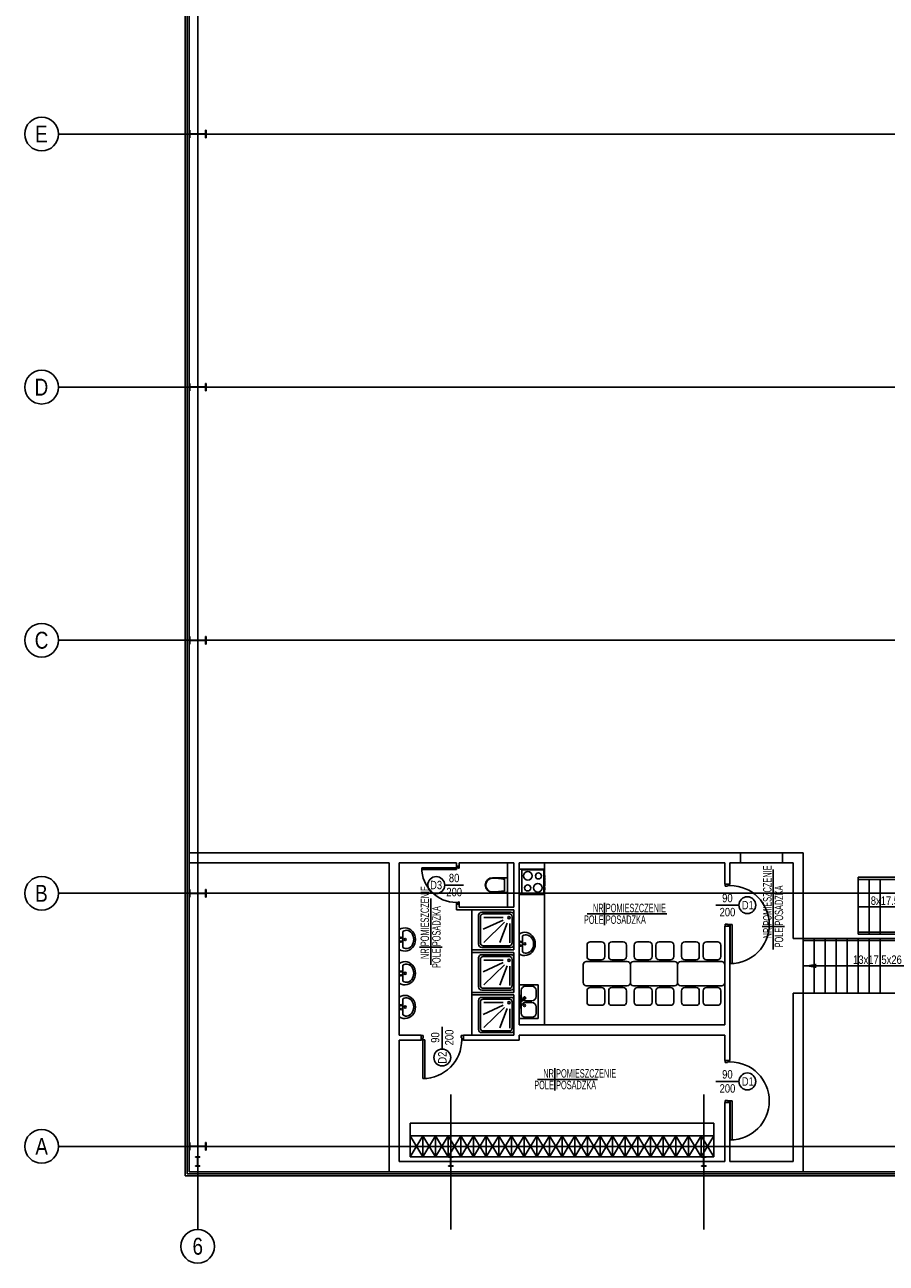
# Model space of a CAD drawing. Header units: millimetres. Extents: x 226749 to 325316, y -44191 to 40236.
# Tile 1 of 164: x 239336 to 259763, y -40990 to -11629. Entities that reach past the tile are written whole.
import ezdxf
from ezdxf.enums import TextEntityAlignment as Align

# ---------------------------------------------------------------- set-up
doc = ezdxf.new("R2010")
doc.units = ezdxf.units.MM
doc.header["$LTSCALE"] = 100
doc.styles.add('wymiar', font='arial.ttf', dxfattribs={"width": 0.8})
doc.linetypes.add('ZIGZAG', pattern='A,0.00254,-5.08,[131,ltypeshp.shx,S=5.08,R=0,X=-5.08,Y=0],-10.16,[131,ltypeshp.shx,S=5.08,R=180,X=5.08,Y=0],-5.08', length=20.32254)

msp = doc.modelspace()

# ---------------------------------------------------------------- linework, layer by layer
for p, q in [((243136.06, -4627.17), (243136.06, -38920)), ((243236.06, -4627.17), (243236.06, -31260)), ((243236.06, -14130), (243249.56, -14130)), ((243236.06, -14310), (243236.06, -14130)), ((243236.06, -14310), (243249.56, -14310)), ((243249.56, -14194.7), (243249.56, -14130)), ((243249.56, -14245.3), (243249.56, -14310)), ((243270.56, -14215.7), (243601.56, -14215.7)), ((243270.56, -14224.3), (243601.56, -14224.3)), ((243622.56, -14130), (243636.06, -14130)), ((243622.56, -14194.7), (243622.56, -14130)), ((243622.56, -14245.3), (243622.56, -14310)), ((243622.56, -14310), (243636.06, -14310)), ((243636.06, -14310), (243636.06, -14130)), ((243236.06, -20130), (243249.56, -20130)), ((243236.06, -20310), (243236.06, -20130)), ((243249.56, -20194.7), (243249.56, -20130)), ((243249.56, -20245.3), (243249.56, -20310)), ((243270.56, -20215.7), (243601.56, -20215.7)), ((243270.56, -20224.3), (243601.56, -20224.3)), ((243622.56, -20130), (243636.06, -20130)), ((243622.56, -20194.7), (243622.56, -20130)), ((243622.56, -20245.3), (243622.56, -20310)), ((243636.06, -20310), (243636.06, -20130)), ((243236.06, -20310), (243249.56, -20310)), ((243622.56, -20310), (243636.06, -20310)), ((243236.06, -26130), (243249.56, -26130)), ((243236.06, -26310), (243236.06, -26130)), ((243249.56, -26194.7), (243249.56, -26130)), ((243622.56, -26130), (243636.06, -26130)), ((243622.56, -26194.7), (243622.56, -26130)), ((243636.06, -26310), (243636.06, -26130)), ((243236.06, -26310), (243249.56, -26310)), ((243249.56, -26245.3), (243249.56, -26310)), ((243270.56, -26215.7), (243601.56, -26215.7)), ((243270.56, -26224.3), (243601.56, -26224.3)), ((243622.56, -26245.3), (243622.56, -26310)), ((243622.56, -26310), (243636.06, -26310)), ((243236.06, -31260), (243236.06, -38820)), ((243236.06, -31260), (257796.06, -31260)), ((243236.06, -31260), (243236.06, -31500)), ((248456.06, -31260), (247976.06, -31260)), ((256306.06, -31500), (256306.06, -31260)), ((257306.06, -31500), (257306.06, -31260)), ((257796.06, -31260), (257796.06, -33290)), ((247976.06, -31500), (243236.06, -31500)), ((247976.06, -31500), (247976.06, -38820)), ((248216.06, -31500), (248216.06, -33000)), ((248216.06, -31500), (248321.06, -31500)), ((248216.06, -31500), (249576.06, -31500)), ((248216.06, -31500), (248216.06, -35580)), ((249576.06, -31500), (249576.06, -31575)), ((249636.06, -31575), (249576.06, -31575)), ((249636.06, -31500), (250936.06, -31500)), ((249636.06, -31500), (249636.06, -31575)), ((250786.06, -31500), (250786.06, -32550)), ((250936.06, -31500), (250936.06, -32550)), ((251056.06, -31500), (251056.06, -35340)), ((251056.06, -31500), (255936.06, -31500)), ((251656.06, -35340), (251656.06, -31500)), ((253551.06, -31500), (253651.06, -31500)), ((255936.06, -31500), (255936.06, -32000)), ((256056.06, -31500), (257556.06, -31500)), ((256056.06, -31500), (256056.06, -32000)), ((257556.06, -31500), (257556.06, -33290)), ((255936.06, -32000), (256056.06, -32000)), ((259096.06, -31840), (259096.06, -33190)), ((259096.06, -31840), (262286.06, -31840)), ((259096.06, -31890), (262236.06, -31890)), ((259356.06, -31890), (259356.06, -33190)), ((259616.06, -31890), (259616.06, -33190)), ((243236.06, -32130), (243249.56, -32130)), ((243236.06, -32310), (243236.06, -32130)), ((243249.56, -32194.7), (243249.56, -32130)), ((243249.56, -32245.3), (243249.56, -32310)), ((243270.56, -32215.7), (243601.56, -32215.7)), ((243270.56, -32224.3), (243601.56, -32224.3)), ((243622.56, -32130), (243636.06, -32130)), ((243622.56, -32194.7), (243622.56, -32130)), ((243622.56, -32245.3), (243622.56, -32310)), ((243636.06, -32310), (243636.06, -32130)), ((243236.06, -32310), (243249.56, -32310)), ((243622.56, -32310), (243636.06, -32310)), ((249576.06, -32475), (249576.06, -32610)), ((249636.06, -32475), (249576.06, -32475)), ((249636.06, -32475), (249636.06, -32550)), ((250936.06, -32550), (249636.06, -32550)), ((259096.06, -32540), (261601.06, -32540)), ((250936.06, -32610), (249576.06, -32610)), ((250098.56, -33429.31), (250098.56, -32740.69)), ((250139.36, -33395.48), (250139.36, -32775.73)), ((250173, -32666.25), (250861.62, -32666.25)), ((250206.36, -32708.73), (250826.11, -32708.73)), ((250678.75, -32854.18), (250207.75, -33071.57)), ((250678.75, -32792.53), (250217.49, -32792.53)), ((250893.11, -32775.73), (250893.11, -33395.48)), ((250936.06, -32610), (250936.06, -33560)), ((250936.06, -32740.69), (250936.06, -33429.31)), ((248216.06, -33120), (248216.06, -35340)), ((250714.48, -32906.09), (250223.99, -33383.05)), ((250772.95, -32928.81), (250600.79, -33386.29)), ((250834.67, -32935.3), (250834.67, -33396.03)), ((255936.06, -33000), (255936.06, -35340)), ((255936.06, -33000), (256056.06, -33000)), ((256056.06, -33000), (256056.06, -36180)), ((259096.06, -33140), (260966.06, -33140)), ((250826.11, -33462.48), (250206.36, -33462.48)), ((252669.39, -33448.11), (252669.39, -33718.77)), ((253014.73, -33373.44), (252744.06, -33373.44)), ((253089.39, -33718.77), (253089.39, -33448.11)), ((253182.73, -33448.11), (253182.73, -33718.77)), ((253528.06, -33373.44), (253257.39, -33373.44)), ((253602.73, -33718.77), (253602.73, -33448.11)), ((253789.39, -33448.11), (253789.39, -33718.77)), ((254134.73, -33373.44), (253864.06, -33373.44)), ((254209.39, -33718.77), (254209.39, -33448.11)), ((254302.73, -33448.11), (254302.73, -33718.77)), ((254648.06, -33373.44), (254377.39, -33373.44)), ((254722.73, -33718.77), (254722.73, -33448.11)), ((254909.39, -33448.11), (254909.39, -33718.77)), ((255254.73, -33373.44), (254984.06, -33373.44)), ((255329.39, -33718.77), (255329.39, -33448.11)), ((255422.73, -33448.11), (255422.73, -33718.77)), ((255768.06, -33373.44), (255497.39, -33373.44)), ((255842.73, -33718.77), (255842.73, -33448.11)), ((257796.06, -33290), (257556.06, -33290)), ((257796.06, -33290), (260916.06, -33290)), ((257796.06, -33290), (257796.06, -34590)), ((257796.06, -33340), (260966.06, -33340)), ((258056.06, -33290), (258056.06, -34590)), ((258316.06, -33290), (258316.06, -34590)), ((258576.06, -33290), (258576.06, -34590)), ((258836.06, -33290), (258836.06, -34590)), ((259096.06, -33190), (260916.06, -33190)), ((259096.06, -33290), (259096.06, -34590)), ((259356.06, -33290), (259356.06, -34590)), ((259616.06, -33290), (259616.06, -34590)), ((250936.06, -33560), (249936.06, -33560)), ((249936.06, -33560), (249936.06, -33620)), ((250936.06, -33620), (249936.06, -33620)), ((250098.56, -34439.31), (250098.56, -33750.69)), ((250861.62, -33503.75), (250173, -33503.75)), ((250173, -33676.25), (250861.62, -33676.25)), ((250206.36, -33718.73), (250826.11, -33718.73)), ((250936.06, -33620), (250936.06, -34570)), ((250936.06, -33750.69), (250936.06, -34439.31)), ((250139.36, -34405.48), (250139.36, -33785.73)), ((250678.75, -33864.18), (250207.75, -34081.57)), ((250678.75, -33802.53), (250217.49, -33802.53)), ((250714.48, -33916.09), (250223.99, -34393.05)), ((250772.95, -33938.81), (250600.79, -34396.29)), ((250834.67, -33945.3), (250834.67, -34406.03)), ((250893.11, -33785.73), (250893.11, -34405.48)), ((252576.06, -34336.77), (252576.06, -33911.44)), ((252650.73, -33836.77), (253621.39, -33836.77)), ((252744.06, -33793.44), (253014.73, -33793.44)), ((253257.39, -33793.44), (253528.06, -33793.44)), ((253696.06, -34336.77), (253696.06, -33911.44)), ((253696.06, -34336.77), (253696.06, -33911.44)), ((253770.73, -33836.77), (254741.39, -33836.77)), ((253864.06, -33793.44), (254134.73, -33793.44)), ((254377.39, -33793.44), (254648.06, -33793.44)), ((254816.06, -34336.77), (254816.06, -33911.44)), ((254816.06, -34336.77), (254816.06, -33911.44)), ((254890.73, -33836.77), (255861.39, -33836.77)), ((254984.06, -33793.44), (255254.73, -33793.44)), ((255497.39, -33793.44), (255768.06, -33793.44)), ((255936.06, -34336.77), (255936.06, -33911.44)), ((261601.06, -33940), (257796.06, -33940)), ((250936.06, -34570), (249936.06, -34570)), ((249936.06, -34570), (249936.06, -34630)), ((250936.06, -34630), (249936.06, -34630)), ((250861.62, -34513.75), (250173, -34513.75)), ((250826.11, -34472.48), (250206.36, -34472.48)), ((250936.06, -34630), (250936.06, -35580)), ((251056.06, -34390), (251056.06, -35190)), ((251506.06, -34390), (251056.06, -34390)), ((251109.84, -34670.21), (251109.84, -34520.21)), ((251209.84, -34420.21), (251359.84, -34420.21)), ((251459.84, -34520.21), (251459.84, -34670.21)), ((251506.06, -35190), (251506.06, -34390)), ((252650.73, -34411.44), (253621.39, -34411.44)), ((252669.39, -34800.11), (252669.39, -34529.44)), ((252744.06, -34454.77), (253014.73, -34454.77)), ((253089.39, -34529.44), (253089.39, -34800.11)), ((253182.73, -34800.11), (253182.73, -34529.44)), ((253257.39, -34454.77), (253528.06, -34454.77)), ((253602.73, -34529.44), (253602.73, -34800.11)), ((253770.73, -34411.44), (254741.39, -34411.44)), ((253789.39, -34800.11), (253789.39, -34529.44)), ((253864.06, -34454.77), (254134.73, -34454.77)), ((254209.39, -34529.44), (254209.39, -34800.11)), ((254302.73, -34800.11), (254302.73, -34529.44)), ((254377.39, -34454.77), (254648.06, -34454.77)), ((254722.73, -34529.44), (254722.73, -34800.11)), ((254890.73, -34411.44), (255861.39, -34411.44)), ((254909.39, -34800.11), (254909.39, -34529.44)), ((254984.06, -34454.77), (255254.73, -34454.77)), ((255329.39, -34529.44), (255329.39, -34800.11)), ((255422.73, -34800.11), (255422.73, -34529.44)), ((255497.39, -34454.77), (255768.06, -34454.77)), ((255842.73, -34529.44), (255842.73, -34800.11)), ((257556.06, -34590), (257556.06, -38580)), ((262286.06, -34590), (257556.06, -34590)), ((257796.06, -34590), (257796.06, -38820)), ((250098.56, -35449.31), (250098.56, -34760.69)), ((250139.36, -35415.48), (250139.36, -34795.73)), ((250173, -34686.25), (250861.62, -34686.25)), ((250206.36, -34728.73), (250826.11, -34728.73)), ((250678.75, -34874.18), (250207.75, -35091.57)), ((250678.75, -34812.53), (250217.49, -34812.53)), ((250714.48, -34926.09), (250223.99, -35403.05)), ((250893.11, -34795.73), (250893.11, -35415.48)), ((250936.06, -34760.69), (250936.06, -35449.31)), ((251070.67, -34711.14), (251070.67, -34752.29)), ((251070.67, -34868.86), (251070.67, -34827.71)), ((251197.94, -34698.49), (251073.48, -34775.59)), ((251210.76, -34717.42), (251093, -34804.4)), ((251095.81, -34711.14), (251095.81, -34752.29)), ((251095.81, -34868.86), (251095.81, -34827.71)), ((251109.84, -34909.79), (251109.84, -35059.79)), ((251359.84, -34770.21), (251209.84, -34770.21)), ((251359.84, -34809.79), (251209.84, -34809.79)), ((251459.84, -35059.79), (251459.84, -34909.79)), ((253014.73, -34874.77), (252744.06, -34874.77)), ((253528.06, -34874.77), (253257.39, -34874.77)), ((254134.73, -34874.77), (253864.06, -34874.77)), ((254648.06, -34874.77), (254377.39, -34874.77)), ((255254.73, -34874.77), (254984.06, -34874.77)), ((255768.06, -34874.77), (255497.39, -34874.77)), ((250772.95, -34948.81), (250600.79, -35406.29)), ((250834.67, -34955.3), (250834.67, -35416.03)), ((251056.06, -35190), (251506.06, -35190)), ((251209.84, -35159.79), (251359.84, -35159.79)), ((250861.62, -35523.75), (250173, -35523.75)), ((250826.11, -35482.48), (250206.36, -35482.48)), ((255936.06, -35340), (251056.06, -35340)), ((248736.06, -35580), (248216.06, -35580)), ((248736.06, -35700), (248216.06, -35700)), ((248216.06, -35700), (248216.06, -38580)), ((248736.06, -35580), (248736.06, -35700)), ((250936.06, -35580), (249736.06, -35580)), ((249736.06, -35580), (249736.06, -35700)), ((251056.06, -35700), (249736.06, -35700)), ((251056.06, -35580), (255936.06, -35580)), ((251056.06, -35580), (251056.06, -35700)), ((255936.06, -35580), (255936.06, -36180)), ((255936.06, -36180), (256056.06, -36180)), ((255936.06, -37180), (255936.06, -38580)), ((255936.06, -37180), (256056.06, -37180)), ((256056.06, -37180), (256056.06, -38580)), ((248476.06, -37970), (248476.06, -37670)), ((248476.06, -37670), (255676.06, -37670)), ((255676.06, -37970), (255676.06, -37670)), ((243236.06, -38130), (243249.56, -38130)), ((243236.06, -38310), (243236.06, -38130)), ((243249.56, -38194.7), (243249.56, -38130)), ((243622.56, -38130), (243636.06, -38130)), ((243622.56, -38194.7), (243622.56, -38130)), ((243636.06, -38310), (243636.06, -38130)), ((248476.06, -37970), (248776.06, -38470)), ((248776.06, -37970), (248476.06, -37970)), ((248476.06, -37970), (248776.06, -37970)), ((248776.06, -37970), (248476.06, -38470)), ((248476.06, -38470), (248476.06, -37970)), ((248776.06, -38470), (248776.06, -37970)), ((248776.06, -37970), (249076.06, -38470)), ((249076.06, -37970), (248776.06, -37970)), ((248776.06, -37970), (249076.06, -37970)), ((249076.06, -37970), (248776.06, -38470)), ((248776.06, -38470), (248776.06, -37970)), ((249076.06, -37970), (249376.06, -38470)), ((249376.06, -37970), (249076.06, -37970)), ((249076.06, -37970), (249376.06, -37970)), ((249376.06, -37970), (249076.06, -38470)), ((249076.06, -38470), (249076.06, -37970)), ((249076.06, -38470), (249076.06, -37970)), ((249376.06, -38470), (249376.06, -37970)), ((249376.06, -37970), (249676.06, -38470)), ((249676.06, -37970), (249376.06, -37970)), ((249376.06, -37970), (249676.06, -37970)), ((249676.06, -37970), (249376.06, -38470)), ((249376.06, -38470), (249376.06, -37970)), ((249676.06, -37970), (249976.06, -38470)), ((249976.06, -37970), (249676.06, -37970)), ((249676.06, -37970), (249976.06, -37970)), ((249976.06, -37970), (249676.06, -38470)), ((249676.06, -38470), (249676.06, -37970)), ((249676.06, -38470), (249676.06, -37970)), ((249976.06, -38470), (249976.06, -37970)), ((249976.06, -37970), (250276.06, -38470)), ((250276.06, -37970), (249976.06, -37970)), ((249976.06, -37970), (250276.06, -37970)), ((250276.06, -37970), (249976.06, -38470)), ((249976.06, -38470), (249976.06, -37970)), ((250276.06, -37970), (250576.06, -38470)), ((250576.06, -37970), (250276.06, -37970)), ((250276.06, -37970), (250576.06, -37970)), ((250576.06, -37970), (250276.06, -38470)), ((250276.06, -38470), (250276.06, -37970)), ((250276.06, -38470), (250276.06, -37970)), ((250576.06, -38470), (250576.06, -37970)), ((250576.06, -37970), (250876.06, -38470)), ((250876.06, -37970), (250576.06, -37970)), ((250576.06, -37970), (250876.06, -37970)), ((250876.06, -37970), (250576.06, -38470)), ((250576.06, -38470), (250576.06, -37970)), ((250876.06, -37970), (251176.06, -38470)), ((251176.06, -37970), (250876.06, -37970)), ((250876.06, -37970), (251176.06, -37970)), ((251176.06, -37970), (250876.06, -38470)), ((250876.06, -38470), (250876.06, -37970)), ((250876.06, -38470), (250876.06, -37970)), ((251176.06, -38470), (251176.06, -37970)), ((251176.06, -37970), (251476.06, -38470)), ((251476.06, -37970), (251176.06, -37970)), ((251176.06, -37970), (251476.06, -37970)), ((251476.06, -37970), (251176.06, -38470)), ((251176.06, -38470), (251176.06, -37970)), ((251476.06, -37970), (251776.06, -38470)), ((251776.06, -37970), (251476.06, -37970)), ((251476.06, -37970), (251776.06, -37970)), ((251776.06, -37970), (251476.06, -38470)), ((251476.06, -38470), (251476.06, -37970)), ((251476.06, -38470), (251476.06, -37970)), ((251776.06, -38470), (251776.06, -37970)), ((251776.06, -37970), (252076.06, -38470)), ((252076.06, -37970), (251776.06, -37970)), ((251776.06, -37970), (252076.06, -37970)), ((252076.06, -37970), (251776.06, -38470)), ((251776.06, -38470), (251776.06, -37970)), ((252076.06, -37970), (252376.06, -38470)), ((252376.06, -37970), (252076.06, -37970)), ((252076.06, -37970), (252376.06, -37970)), ((252376.06, -37970), (252076.06, -38470)), ((252076.06, -38470), (252076.06, -37970)), ((252076.06, -38470), (252076.06, -37970)), ((252376.06, -38470), (252376.06, -37970)), ((252376.06, -37970), (252676.06, -38470)), ((252676.06, -37970), (252376.06, -37970)), ((252376.06, -37970), (252676.06, -37970)), ((252676.06, -37970), (252376.06, -38470)), ((252376.06, -38470), (252376.06, -37970)), ((252676.06, -37970), (252976.06, -38470)), ((252976.06, -37970), (252676.06, -37970)), ((252676.06, -37970), (252976.06, -37970)), ((252976.06, -37970), (252676.06, -38470)), ((252676.06, -38470), (252676.06, -37970)), ((252676.06, -38470), (252676.06, -37970)), ((252976.06, -38470), (252976.06, -37970)), ((252976.06, -37970), (253276.06, -38470)), ((253276.06, -37970), (252976.06, -37970)), ((252976.06, -37970), (253276.06, -37970)), ((253276.06, -37970), (252976.06, -38470)), ((252976.06, -38470), (252976.06, -37970)), ((253276.06, -37970), (253576.06, -38470)), ((253576.06, -37970), (253276.06, -37970)), ((253276.06, -37970), (253576.06, -37970)), ((253576.06, -37970), (253276.06, -38470)), ((253276.06, -38470), (253276.06, -37970)), ((253276.06, -38470), (253276.06, -37970)), ((253576.06, -38470), (253576.06, -37970)), ((253576.06, -37970), (253876.06, -38470)), ((253876.06, -37970), (253576.06, -37970)), ((253576.06, -37970), (253876.06, -37970)), ((253876.06, -37970), (253576.06, -38470)), ((253576.06, -38470), (253576.06, -37970)), ((253876.06, -37970), (254176.06, -38470)), ((254176.06, -37970), (253876.06, -37970)), ((253876.06, -37970), (254176.06, -37970)), ((254176.06, -37970), (253876.06, -38470)), ((253876.06, -38470), (253876.06, -37970)), ((253876.06, -38470), (253876.06, -37970)), ((254176.06, -38470), (254176.06, -37970)), ((254176.06, -37970), (254476.06, -38470)), ((254476.06, -37970), (254176.06, -37970)), ((254176.06, -37970), (254476.06, -37970)), ((254476.06, -37970), (254176.06, -38470)), ((254176.06, -38470), (254176.06, -37970)), ((254476.06, -37970), (254776.06, -38470)), ((254776.06, -37970), (254476.06, -37970)), ((254476.06, -37970), (254776.06, -37970)), ((254776.06, -37970), (254476.06, -38470)), ((254476.06, -38470), (254476.06, -37970)), ((254476.06, -38470), (254476.06, -37970)), ((254776.06, -38470), (254776.06, -37970)), ((254776.06, -37970), (255076.06, -38470)), ((255076.06, -37970), (254776.06, -37970)), ((254776.06, -37970), (255076.06, -37970)), ((255076.06, -37970), (254776.06, -38470)), ((254776.06, -38470), (254776.06, -37970)), ((255076.06, -37970), (255376.06, -38470)), ((255376.06, -37970), (255076.06, -37970)), ((255076.06, -37970), (255376.06, -37970)), ((255376.06, -37970), (255076.06, -38470)), ((255076.06, -38470), (255076.06, -37970)), ((255076.06, -38470), (255076.06, -37970)), ((255376.06, -38470), (255376.06, -37970)), ((255376.06, -37970), (255676.06, -38470)), ((255676.06, -37970), (255376.06, -37970)), ((255376.06, -37970), (255676.06, -37970)), ((255676.06, -37970), (255376.06, -38470)), ((255376.06, -38470), (255376.06, -37970)), ((255676.06, -38470), (255676.06, -37970)), ((243236.06, -38310), (243249.56, -38310)), ((243249.56, -38245.3), (243249.56, -38310)), ((243270.56, -38215.7), (243601.56, -38215.7)), ((243270.56, -38224.3), (243601.56, -38224.3)), ((243622.56, -38245.3), (243622.56, -38310)), ((243622.56, -38310), (243636.06, -38310)), ((243381.06, -38470), (243381.06, -38479.2)), ((243381.06, -38470), (243491.06, -38470)), ((243381.06, -38479.2), (243421.11, -38479.2)), ((243381.06, -38680.8), (243381.06, -38690)), ((243381.06, -38680.8), (243421.11, -38680.8)), ((243381.06, -38690), (243491.06, -38690)), ((243433.11, -38491.2), (243433.11, -38668.8)), ((243439.01, -38491.2), (243439.01, -38668.8)), ((243491.06, -38479.2), (243451.01, -38479.2)), ((243491.06, -38680.8), (243451.01, -38680.8)), ((243491.06, -38470), (243491.06, -38479.2)), ((243491.06, -38680.8), (243491.06, -38690)), ((248216.06, -38580), (248476.06, -38580)), ((248216.06, -38580), (255936.06, -38580)), ((248776.06, -38470), (248476.06, -38470)), ((248476.06, -38470), (248776.06, -38470)), ((249076.06, -38470), (248776.06, -38470)), ((248776.06, -38470), (249076.06, -38470)), ((249376.06, -38470), (249076.06, -38470)), ((249076.06, -38470), (249376.06, -38470)), ((249676.06, -38470), (249376.06, -38470)), ((249376.06, -38470), (249676.06, -38470)), ((249381.06, -38470), (249381.06, -38479.2)), ((249381.06, -38470), (249491.06, -38470)), ((249381.06, -38479.2), (249421.11, -38479.2)), ((249381.06, -38680.8), (249381.06, -38690)), ((249381.06, -38680.8), (249421.11, -38680.8)), ((249381.06, -38690), (249491.06, -38690)), ((249433.11, -38491.2), (249433.11, -38668.8)), ((249439.01, -38491.2), (249439.01, -38668.8)), ((249491.06, -38479.2), (249451.01, -38479.2)), ((249491.06, -38680.8), (249451.01, -38680.8)), ((249491.06, -38470), (249491.06, -38479.2)), ((249491.06, -38680.8), (249491.06, -38690)), ((249976.06, -38470), (249676.06, -38470)), ((249676.06, -38470), (249976.06, -38470)), ((250276.06, -38470), (249976.06, -38470)), ((249976.06, -38470), (250276.06, -38470)), ((250576.06, -38470), (250276.06, -38470)), ((250276.06, -38470), (250576.06, -38470)), ((250876.06, -38470), (250576.06, -38470)), ((250576.06, -38470), (250876.06, -38470)), ((251176.06, -38470), (250876.06, -38470)), ((250876.06, -38470), (251176.06, -38470)), ((251476.06, -38470), (251176.06, -38470)), ((251176.06, -38470), (251476.06, -38470)), ((251776.06, -38470), (251476.06, -38470)), ((251476.06, -38470), (251776.06, -38470)), ((252076.06, -38470), (251776.06, -38470)), ((251776.06, -38470), (252076.06, -38470)), ((252376.06, -38470), (252076.06, -38470)), ((252076.06, -38470), (252376.06, -38470)), ((252676.06, -38470), (252376.06, -38470)), ((252376.06, -38470), (252676.06, -38470)), ((252976.06, -38470), (252676.06, -38470)), ((252676.06, -38470), (252976.06, -38470)), ((253276.06, -38470), (252976.06, -38470)), ((252976.06, -38470), (253276.06, -38470)), ((253576.06, -38470), (253276.06, -38470)), ((253276.06, -38470), (253576.06, -38470)), ((253876.06, -38470), (253576.06, -38470)), ((253576.06, -38470), (253876.06, -38470)), ((254176.06, -38470), (253876.06, -38470)), ((253876.06, -38470), (254176.06, -38470)), ((254476.06, -38470), (254176.06, -38470)), ((254176.06, -38470), (254476.06, -38470)), ((254776.06, -38470), (254476.06, -38470)), ((254476.06, -38470), (254776.06, -38470)), ((255076.06, -38470), (254776.06, -38470)), ((254776.06, -38470), (255076.06, -38470)), ((255376.06, -38470), (255076.06, -38470)), ((255076.06, -38470), (255376.06, -38470)), ((255676.06, -38470), (255376.06, -38470)), ((255376.06, -38470), (255676.06, -38470)), ((255381.06, -38470), (255381.06, -38479.2)), ((255381.06, -38470), (255491.06, -38470)), ((255381.06, -38479.2), (255421.11, -38479.2)), ((255381.06, -38680.8), (255381.06, -38690)), ((255381.06, -38680.8), (255421.11, -38680.8)), ((255381.06, -38690), (255491.06, -38690)), ((255433.11, -38491.2), (255433.11, -38668.8)), ((255439.01, -38491.2), (255439.01, -38668.8)), ((255491.06, -38479.2), (255451.01, -38479.2)), ((255491.06, -38680.8), (255451.01, -38680.8)), ((255491.06, -38470), (255491.06, -38479.2)), ((255491.06, -38680.8), (255491.06, -38690)), ((256056.06, -38580), (257556.06, -38580)), ((243136.06, -38920), (255736.06, -38920)), ((243236.06, -38820), (247976.06, -38820)), ((247976.06, -38820), (262286.06, -38820)), ((254136.06, -38820), (255736.06, -38820)), ((254136.06, -38820), (255736.06, -38820)), ((254136.06, -38920), (262936.06, -38920)), ((257356.06, -38820), (257796.06, -38820)), ((257796.06, -38820), (262936.06, -38820))]:
    msp.add_line(p, q)
at = {"ltscale": 0.45}
for p in [(243186.06, -4627.17), (262936.06, -38870)]:
    msp.add_line(p, (243186.06, -38870), dxfattribs=at)
at = {"ltscale": 6}
for p, q in [((243436.06, -4627.17), (243436.06, -40190)), ((262936.06, -14220), (240136.06, -14220)), ((262936.06, -20220), (240136.06, -20220)), ((262936.06, -26220), (240136.06, -26220)), ((262936.06, -32220), (240136.06, -32220)), ((262936.06, -38220), (240136.06, -38220))]:
    msp.add_line(p, q, dxfattribs=at)
at = {"lineweight": 15}
msp.add_line((247976.06, -31260), (243236.06, -31260), dxfattribs=at)
at = {"ltscale": 0.03}
for p, q in [((249573.56, -31613), (248749.56, -31613)), ((248749.56, -31658), (248749.56, -31613)), ((249573.56, -31658), (248749.56, -31658)), ((249573.56, -31613), (249573.56, -31575)), ((249573.56, -31575), (249638.56, -31575)), ((249620.56, -31613), (249573.56, -31613)), ((249573.56, -31613), (249573.56, -31658)), ((249620.56, -31625), (249620.56, -31613)), ((249638.56, -31625), (249620.56, -31625)), ((249638.56, -31575), (249638.56, -31625)), ((255946.06, -32000), (255946.06, -32050)), ((256046.06, -32000), (255946.06, -32000)), ((256046.06, -32038), (256046.06, -32000)), ((255946.06, -32050), (255999.06, -32050)), ((255999.06, -32050), (255999.06, -32038)), ((255999.06, -32038), (256046.06, -32038)), ((256066.06, -32038), (256046.06, -32038)), ((249620.56, -32437), (249573.56, -32437)), ((249573.56, -32437), (249573.56, -32475)), ((249573.56, -32475), (249638.56, -32475)), ((249638.56, -32425), (249620.56, -32425)), ((249620.56, -32425), (249620.56, -32437)), ((249638.56, -32475), (249638.56, -32425)), ((255946.06, -33000), (255946.06, -32950)), ((255946.06, -32950), (255999.06, -32950)), ((256046.06, -33000), (255946.06, -33000)), ((255999.06, -32950), (255999.06, -32962)), ((255999.06, -32962), (256046.06, -32962)), ((256046.06, -32962), (256046.06, -33000)), ((256046.06, -32962), (256111.06, -32962)), ((256066.06, -32962), (256066.06, -33886)), ((256111.06, -32962), (256111.06, -33886)), ((256111.06, -33886), (256066.06, -33886)), ((248736.06, -35590), (248786.06, -35590)), ((248736.06, -35690), (248736.06, -35590)), ((248774.06, -35690), (248736.06, -35690)), ((248786.06, -35643), (248774.06, -35643)), ((248774.06, -35643), (248774.06, -35690)), ((248774.06, -35690), (248774.06, -36614)), ((248774.06, -35690), (248819.06, -35690)), ((248786.06, -35590), (248786.06, -35643)), ((248819.06, -35690), (248819.06, -36614)), ((249736.06, -35590), (249686.06, -35590)), ((249686.06, -35590), (249686.06, -35643)), ((249686.06, -35643), (249698.06, -35643)), ((249698.06, -35643), (249698.06, -35690)), ((249698.06, -35690), (249736.06, -35690)), ((249736.06, -35690), (249736.06, -35590)), ((255946.06, -36180), (255946.06, -36230)), ((256046.06, -36180), (255946.06, -36180)), ((255946.06, -36230), (255999.06, -36230)), ((255999.06, -36230), (255999.06, -36218)), ((255999.06, -36218), (256046.06, -36218)), ((256046.06, -36218), (256046.06, -36180)), ((256066.06, -36218), (256046.06, -36218)), ((248819.06, -36614), (248774.06, -36614)), ((255946.06, -37180), (255946.06, -37130)), ((255946.06, -37130), (255999.06, -37130)), ((256046.06, -37180), (255946.06, -37180)), ((255999.06, -37130), (255999.06, -37142)), ((255999.06, -37142), (256046.06, -37142)), ((256046.06, -37142), (256046.06, -37180)), ((256046.06, -37142), (256111.06, -37142)), ((256066.06, -37142), (256066.06, -38066)), ((256111.06, -37142), (256111.06, -38066)), ((256111.06, -38066), (256066.06, -38066))]:
    msp.add_line(p, q, dxfattribs=at)
at = {"lineweight": 25, "ltscale": 0.1}
for p, q in [((257085.2, -33555.33), (257085.2, -31659.2)), ((248963.36, -33913.05), (248963.36, -32346.91)), ((253086.44, -32443.24), (253086.44, -32976.44)), ((252673.47, -32709.84), (254557.53, -32709.84)), ((256818.6, -33010.85), (257351.8, -33010.85)), ((248696.76, -33500.08), (249229.96, -33500.08)), ((251908.34, -36364.53), (251908.34, -36897.73)), ((251495.37, -36631.13), (252916.25, -36631.13))]:
    msp.add_line(p, q, dxfattribs=at)
at = {"linetype": 'Continuous'}
for p, q in [((250429.94, -31850), (250786.06, -31850)), ((250708.31, -32169.8), (250708.31, -31880.2)), ((250786.06, -31850), (250786.06, -32200)), ((250429.94, -32200), (250786.06, -32200))]:
    msp.add_line(p, q, dxfattribs=at)
at = {"ltscale": 0.05}
for p, q in [((249738.79, -32025), (249293.3, -32025)), ((255722.7, -32500), (256269.42, -32500)), ((249236.06, -35933.36), (249236.06, -35386.64)), ((255722.7, -36680), (256269.42, -36680))]:
    msp.add_line(p, q, dxfattribs=at)
at = {"linetype": 'ZIGZAG'}
for p, q in [((249936.06, -33560), (249936.06, -32610)), ((249936.06, -34570), (249936.06, -33620)), ((249936.06, -34630), (249936.06, -35580))]:
    msp.add_line(p, q, dxfattribs=at)
at = {"ltscale": 4}
for p, q in [((249436.06, -36990), (249436.06, -40190)), ((255436.06, -36990), (255436.06, -40190))]:
    msp.add_line(p, q, dxfattribs=at)
for points in [[(251056.06, -32250), (251056.06, -31650), (251656.06, -31650), (251656.06, -32250)], [(251656.06, -31843.06), (251656.06, -31798.12), (251669.15, -31798.12), (251669.15, -31843.06)], [(251656.06, -31907.92), (251656.06, -31862.97), (251669.15, -31862.97), (251669.15, -31907.92)], [(251656.06, -31972.47), (251656.06, -31927.53), (251669.15, -31927.53), (251669.15, -31972.47)], [(251656.06, -32038.81), (251656.06, -31993.86), (251669.15, -31993.86), (251669.15, -32038.81)], [(251656.06, -32132.98), (251656.06, -32088.03), (251669.15, -32088.03), (251669.15, -32132.98)]]:
    msp.add_lwpolyline(points, close=True)
for points in [[(251123.43, -32240), (251123.43, -31660)], [(251123.43, -31660), (251646.06, -31660), (251646.06, -32240), (251123.43, -32240)], [(248216.06, -33081.01), (248216.06, -33548.98)], [(248299.9, -33123.73), (248299.9, -33504.42)], [(251056.06, -33653.98), (251056.06, -33186.01)], [(251139.9, -33611.27), (251139.9, -33230.58)], [(248216.06, -33881.01), (248216.06, -34348.98)], [(248299.9, -33923.73), (248299.9, -34304.42)], [(248216.06, -34681.01), (248216.06, -35148.98)], [(248299.9, -34723.73), (248299.9, -35104.42)]]:
    msp.add_lwpolyline(points)
at = {"flags": 128}
for points in [[(248216.06, -33081.01), (248259.66, -33057.47), (248306.58, -33043.53), (248355.08, -33039.69), (248403.35, -33046.11), (248449.59, -33062.54), (248492.09, -33088.38), (248529.25, -33122.66), (248559.7, -33164.1), (248582.29, -33211.17), (248596.19, -33262.1), (248600.88, -33315), (248596.19, -33367.9), (248582.29, -33418.83), (248559.7, -33465.9), (248529.25, -33507.34), (248492.09, -33541.62), (248449.59, -33567.46), (248403.35, -33583.89), (248355.08, -33590.31), (248306.58, -33586.47), (248259.66, -33572.53), (248216.06, -33548.98)], [(248299.9, -33123.73), (248330.26, -33107.67), (248362.52, -33098.91), (248395.53, -33097.74), (248428.14, -33104.21), (248459.19, -33118.08), (248487.6, -33138.88), (248512.34, -33165.87), (248532.55, -33198.08), (248547.53, -33234.39), (248556.73, -33273.52), (248559.83, -33314.07), (248556.73, -33354.63), (248547.53, -33393.75), (248532.55, -33430.06), (248512.34, -33462.28), (248487.6, -33489.26), (248459.19, -33510.06), (248428.14, -33523.94), (248395.53, -33530.41), (248362.52, -33529.24), (248330.26, -33520.47), (248299.9, -33504.42)], [(251056.06, -33653.98), (251099.66, -33677.53), (251146.58, -33691.47), (251195.08, -33695.31), (251243.35, -33688.89), (251289.59, -33672.46), (251332.09, -33646.62), (251369.25, -33612.34), (251399.7, -33570.9), (251422.29, -33523.83), (251436.19, -33472.9), (251440.88, -33420), (251436.19, -33367.1), (251422.29, -33316.17), (251399.7, -33269.1), (251369.25, -33227.66), (251332.09, -33193.38), (251289.59, -33167.54), (251243.35, -33151.11), (251195.08, -33144.69), (251146.58, -33148.53), (251099.66, -33162.47), (251056.06, -33186.01)], [(251139.9, -33611.27), (251170.26, -33627.33), (251202.52, -33636.09), (251235.53, -33637.26), (251268.14, -33630.79), (251299.19, -33616.91), (251327.6, -33596.12), (251352.34, -33569.13), (251372.55, -33536.92), (251387.53, -33500.61), (251396.73, -33461.48), (251399.83, -33420.93), (251396.73, -33380.37), (251387.53, -33341.25), (251372.55, -33304.93), (251352.34, -33272.72), (251327.6, -33245.74), (251299.19, -33224.94), (251268.14, -33211.06), (251235.53, -33204.59), (251202.52, -33205.76), (251170.26, -33214.53), (251139.9, -33230.58)], [(248216.06, -33881.01), (248259.66, -33857.47), (248306.58, -33843.53), (248355.08, -33839.69), (248403.35, -33846.11), (248449.59, -33862.54), (248492.09, -33888.38), (248529.25, -33922.66), (248559.7, -33964.1), (248582.29, -34011.17), (248596.19, -34062.1), (248600.88, -34115), (248596.19, -34167.9), (248582.29, -34218.83), (248559.7, -34265.9), (248529.25, -34307.34), (248492.09, -34341.62), (248449.59, -34367.46), (248403.35, -34383.89), (248355.08, -34390.31), (248306.58, -34386.47), (248259.66, -34372.53), (248216.06, -34348.98)], [(248299.9, -33923.73), (248330.26, -33907.67), (248362.52, -33898.91), (248395.53, -33897.74), (248428.14, -33904.21), (248459.19, -33918.08), (248487.6, -33938.88), (248512.34, -33965.87), (248532.55, -33998.08), (248547.53, -34034.39), (248556.73, -34073.52), (248559.83, -34114.07), (248556.73, -34154.63), (248547.53, -34193.75), (248532.55, -34230.06), (248512.34, -34262.28), (248487.6, -34289.26), (248459.19, -34310.06), (248428.14, -34323.94), (248395.53, -34330.41), (248362.52, -34329.24), (248330.26, -34320.47), (248299.9, -34304.42)], [(248216.06, -34681.01), (248259.66, -34657.47), (248306.58, -34643.53), (248355.08, -34639.69), (248403.35, -34646.11), (248449.59, -34662.54), (248492.09, -34688.38), (248529.25, -34722.66), (248559.7, -34764.1), (248582.29, -34811.17), (248596.19, -34862.1), (248600.88, -34915), (248596.19, -34967.9), (248582.29, -35018.83), (248559.7, -35065.9), (248529.25, -35107.34), (248492.09, -35141.62), (248449.59, -35167.46), (248403.35, -35183.89), (248355.08, -35190.31), (248306.58, -35186.47), (248259.66, -35172.53), (248216.06, -35148.98)], [(248299.9, -34723.73), (248330.26, -34707.67), (248362.52, -34698.91), (248395.53, -34697.74), (248428.14, -34704.21), (248459.19, -34718.08), (248487.6, -34738.88), (248512.34, -34765.87), (248532.55, -34798.08), (248547.53, -34834.39), (248556.73, -34873.52), (248559.83, -34914.07), (248556.73, -34954.63), (248547.53, -34993.75), (248532.55, -35030.06), (248512.34, -35062.28), (248487.6, -35089.26), (248459.19, -35110.06), (248428.14, -35123.94), (248395.53, -35130.41), (248362.52, -35129.24), (248330.26, -35120.47), (248299.9, -35104.42)]]:
    msp.add_lwpolyline(points, dxfattribs=at)
for centre, radius in [((239736.06, -14220), 400), ((239736.06, -20220), 400), ((239736.06, -26220), 400), ((251265.6, -31807.1), 101.3), ((239736.06, -32220), 400), ((251501.31, -32088.03), 101.3), ((251517.01, -31807.1), 72.27), ((251261.12, -32091.23), 72.27), ((248255.75, -33274.38), 15.62), ((248255.75, -33364.31), 15.62), ((248355.13, -33315.81), 25.43), ((251095.75, -33370.69), 15.62), ((251095.75, -33460.62), 15.62), ((251195.13, -33419.19), 25.43), ((248255.75, -34074.38), 15.62), ((248255.75, -34164.31), 15.62), ((248355.13, -34115.81), 25.43), ((251083.24, -34666.57), 25.14), ((248255.75, -34874.38), 15.62), ((248355.13, -34915.81), 25.43), ((251083.24, -34913.43), 25.14), ((251083.24, -34666.57), 17.14), ((251083.24, -34913.43), 17.14), ((251184.76, -34879.17), 25.43), ((248255.75, -34964.31), 15.62), ((239736.06, -38220), 400), ((243436.06, -40590), 400)]:
    msp.add_circle(centre, radius)
at = {"color": 5, "lineweight": 25, "ltscale": 0.1}
for centre in [(249093.3, -32025), (256469.42, -32500), (249236.06, -36113.36), (256469.42, -36680)]:
    msp.add_circle(centre, 200, dxfattribs=at)
for centre, radius, start, end in [((243270.56, -14194.7), 21, 180, 270), ((243270.56, -14245.3), 21, 90, 180), ((243601.56, -14194.7), 21, 270, 0), ((243601.56, -14245.3), 21, 0, 90), ((243270.56, -20194.7), 21, 180, 270), ((243270.56, -20245.3), 21, 90, 180), ((243601.56, -20194.7), 21, 270, 0), ((243601.56, -20245.3), 21, 0, 90), ((243270.56, -26194.7), 21, 180, 270), ((243270.56, -26245.3), 21, 90, 180), ((243601.56, -26194.7), 21, 270, 0), ((243601.56, -26245.3), 21, 0, 90), ((243270.56, -32194.7), 21, 180, 270), ((243270.56, -32245.3), 21, 90, 180), ((243601.56, -32194.7), 21, 270, 0), ((243601.56, -32245.3), 21, 0, 90), ((252744.06, -33448.11), 74.67, 90, 180), ((253014.73, -33448.11), 74.67, 0, 90), ((253257.39, -33448.11), 74.67, 90, 180), ((253528.06, -33448.11), 74.67, 0, 90), ((253864.06, -33448.11), 74.67, 90, 180), ((254134.73, -33448.11), 74.67, 0, 90), ((254377.39, -33448.11), 74.67, 90, 180), ((254648.06, -33448.11), 74.67, 0, 90), ((254984.06, -33448.11), 74.67, 90, 180), ((255254.73, -33448.11), 74.67, 0, 90), ((255497.39, -33448.11), 74.67, 90, 180), ((255768.06, -33448.11), 74.67, 0, 90), ((252744.06, -33718.77), 74.67, 180, 270), ((253014.73, -33718.77), 74.67, 270, 0), ((253257.39, -33718.77), 74.67, 180, 270), ((253528.06, -33718.77), 74.67, 270, 0), ((253864.06, -33718.77), 74.67, 180, 270), ((254134.73, -33718.77), 74.67, 270, 0), ((254377.39, -33718.77), 74.67, 180, 270), ((254648.06, -33718.77), 74.67, 270, 0), ((254984.06, -33718.77), 74.67, 180, 270), ((255254.73, -33718.77), 74.67, 270, 0), ((255497.39, -33718.77), 74.67, 180, 270), ((255768.06, -33718.77), 74.67, 270, 0), ((252650.73, -33911.44), 74.67, 90, 180), ((253621.39, -33911.44), 74.67, 0, 90), ((253770.73, -33911.44), 74.67, 90, 180), ((254741.39, -33911.44), 74.67, 0, 90), ((254890.73, -33911.44), 74.67, 90, 180), ((255861.39, -33911.44), 74.67, 0, 90), ((252650.73, -34336.77), 74.67, 180, 270), ((253621.39, -34336.77), 74.67, 270, 0), ((253770.73, -34336.77), 74.67, 180, 270), ((254741.39, -34336.77), 74.67, 270, 0), ((254890.73, -34336.77), 74.67, 180, 270), ((255861.39, -34336.77), 74.67, 270, 0), ((251209.84, -34520.21), 100, 90, 180), ((251359.84, -34520.21), 100, 0, 90), ((252744.06, -34529.44), 74.67, 90, 180), ((253014.73, -34529.44), 74.67, 0, 90), ((253257.39, -34529.44), 74.67, 90, 180), ((253528.06, -34529.44), 74.67, 0, 90), ((253864.06, -34529.44), 74.67, 90, 180), ((254134.73, -34529.44), 74.67, 0, 90), ((254377.39, -34529.44), 74.67, 90, 180), ((254648.06, -34529.44), 74.67, 0, 90), ((254984.06, -34529.44), 74.67, 90, 180), ((255254.73, -34529.44), 74.67, 0, 90), ((255497.39, -34529.44), 74.67, 90, 180), ((255768.06, -34529.44), 74.67, 0, 90), ((251085.34, -34790.57), 22.67, 148.045637, 211.954363), ((251083.24, -34790), 17.4, 124.114473, 304.114473), ((251021.77, -34707.05), 49.08, 355.213274, 25.396419), ((251021.77, -34756.38), 49.08, 334.603581, 4.786726), ((251021.77, -34823.62), 49.08, 355.213274, 25.396419), ((251021.77, -34872.95), 49.08, 334.603581, 4.786726), ((251144.72, -34707.05), 49.08, 154.603581, 184.786726), ((251144.72, -34756.38), 49.08, 175.213274, 186.209912), ((251144.72, -34823.62), 49.08, 154.603581, 184.786726), ((251144.72, -34872.95), 49.08, 175.213274, 205.396419), ((251209.84, -34670.21), 100, 180, 222.022015), ((251209.84, -34909.79), 100, 90, 180), ((251209.84, -34670.21), 100, 239.112029, 270), ((251184.76, -34700.83), 25.43, 6.292593, 223.025345), ((251204.35, -34707.96), 11.43, 304.114474, 124.114472), ((251359.84, -34670.21), 100, 270, 0), ((251359.84, -34909.79), 100, 0, 90), ((252744.06, -34800.11), 74.67, 180, 270), ((253014.73, -34800.11), 74.67, 270, 0), ((253257.39, -34800.11), 74.67, 180, 270), ((253528.06, -34800.11), 74.67, 270, 0), ((253864.06, -34800.11), 74.67, 180, 270), ((254134.73, -34800.11), 74.67, 270, 0), ((254377.39, -34800.11), 74.67, 180, 270), ((254648.06, -34800.11), 74.67, 270, 0), ((254984.06, -34800.11), 74.67, 180, 270), ((255254.73, -34800.11), 74.67, 270, 0), ((255497.39, -34800.11), 74.67, 180, 270), ((255768.06, -34800.11), 74.67, 270, 0), ((251209.84, -35059.79), 100, 180, 270), ((251359.84, -35059.79), 100, 270, 0), ((243270.56, -38194.7), 21, 180, 270), ((243270.56, -38245.3), 21, 90, 180), ((243601.56, -38194.7), 21, 270, 0), ((243601.56, -38245.3), 21, 0, 90), ((243421.11, -38491.2), 12, 0, 90), ((243421.11, -38668.8), 12, 270, 0), ((243451.01, -38491.2), 12, 90, 180), ((243451.01, -38668.8), 12, 180, 270), ((249421.11, -38491.2), 12, 0, 90), ((249421.11, -38668.8), 12, 270, 0), ((249451.01, -38491.2), 12, 90, 180), ((249451.01, -38668.8), 12, 180, 270), ((255421.11, -38491.2), 12, 0, 90), ((255421.11, -38668.8), 12, 270, 0), ((255451.01, -38491.2), 12, 90, 180), ((255451.01, -38668.8), 12, 180, 270)]:
    msp.add_arc(centre, radius, start, end)
at = {"ltscale": 0.03}
for centre, radius, start, end in [((249573.56, -31613), 824, 180, 270), ((256066.06, -32962), 924, 270, 90), ((248774.06, -35690), 924, 270, 0), ((256066.06, -37142), 924, 270, 90)]:
    msp.add_arc(centre, radius, start, end, dxfattribs=at)
at = {"linetype": 'Continuous', "extrusion": (0, 0, -1)}
for centre, major_axis, start_param, end_param in [((250429.94, -32025), (0, -175), 0, 3.14159265), ((250429.94, -32025), (0, -163.61), 0, 3.15675819), ((250409.95, -33351.18), (0, -1489.95), 3.15499049, 3.34451867), ((250409.95, -33351.18), (0, -1501.32), 3.15499049, 3.34296007), ((250409.95, -30698.82), (0, -1489.95), 6.08025929, 6.26978747), ((250409.95, -30698.82), (0, -1501.32), 6.08181789, 6.26978747)]:
    msp.add_ellipse(centre, major_axis=major_axis, ratio=0.99359039, start_param=start_param, end_param=end_param, dxfattribs=at)
at = {"extrusion": (0, 0, -1)}
for centre, major_axis, start_param, end_param in [((250173, -32740.69), (-74.44, 0), 0, 1.57079633), ((250206.36, -32775.73), (-67, 0), 0, 1.57079633), ((250826.11, -32775.73), (-67, 0), 1.57079633, 3.14159265), ((250861.62, -32740.69), (-74.44, 0), 1.57079633, 3.14159265), ((250173, -33429.31), (-74.44, 0), 4.71238898, 6.28318531), ((250206.36, -33395.48), (-67, 0), 4.71238898, 6.28318531), ((250826.11, -33395.48), (-67, 0), 3.14159265, 4.71238898), ((250861.62, -33429.31), (-74.44, 0), 3.14159265, 4.71238898), ((250173, -33750.69), (-74.44, 0), 0, 1.57079633), ((250206.36, -33785.73), (-67, 0), 0, 1.57079633), ((250826.11, -33785.73), (-67, 0), 1.57079633, 3.14159265), ((250861.62, -33750.69), (-74.44, 0), 1.57079633, 3.14159265), ((250173, -34439.31), (-74.44, 0), 4.71238898, 6.28318531), ((250206.36, -34405.48), (-67, 0), 4.71238898, 6.28318531), ((250826.11, -34405.48), (-67, 0), 3.14159265, 4.71238898), ((250861.62, -34439.31), (-74.44, 0), 3.14159265, 4.71238898), ((250173, -34760.69), (-74.44, 0), 0, 1.57079633), ((250206.36, -34795.73), (-67, 0), 0, 1.57079633), ((250826.11, -34795.73), (-67, 0), 1.57079633, 3.14159265), ((250861.62, -34760.69), (-74.44, 0), 1.57079633, 3.14159265), ((250173, -35449.31), (-74.44, 0), 4.71238898, 6.28318531), ((250206.36, -35415.48), (-67, 0), 4.71238898, 6.28318531), ((250826.11, -35415.48), (-67, 0), 3.14159265, 4.71238898), ((250861.62, -35449.31), (-74.44, 0), 3.14159265, 4.71238898)]:
    msp.add_ellipse(centre, major_axis=major_axis, ratio=1, start_param=start_param, end_param=end_param, dxfattribs=at)
for centre in [(250815.18, -32795.78), (250815.18, -33805.78), (250815.18, -34815.78)]:
    msp.add_ellipse(centre, major_axis=(-27.55, 0), ratio=1, dxfattribs=at)
msp.add_solid([(258103.26, -33888.8), (258103.26, -33991.2), (257796.06, -33940)])

# ---------------------------------------------------------------- texts
at = {"style": 'wymiar', "width": 0.8}
for s, height, p in [('E', 400, (239581.3, -14420)), ('D', 400, (239569.29, -20420)), ('C', 400, (239572.35, -26420)), ('B', 400, (239582.5, -32420)), ('8x17.5x26', 200, (259395.92, -32493.7)), ('13x17.5x26', 200, (258976.5, -33893.63)), ('A', 400, (239587.3, -38420)), ('6', 400, (243313.6, -40787.41))]:
    msp.add_text(s, height=height, dxfattribs=at).set_placement(p)
at = {"color": 5, "ltscale": 0.05, "style": 'wymiar', "width": 0.8}
for s, rotation, p in [('D3', 360, (248946.89, -32123.64)), ('D2', 90, (249336.47, -36258.95))]:
    msp.add_text(s, height=200, rotation=rotation, dxfattribs=at).set_placement(p)
at = {"ltscale": 0.05, "style": 'wymiar', "width": 0.8}
for s, rotation, p in [('80', 360, (249392.55, -31956.63)), ('200', 360, (249331.65, -32290.78)), ('200', 90, (249501.84, -35824.39)), ('90', 90, (249167.69, -35763.6))]:
    msp.add_text(s, height=200, rotation=rotation, dxfattribs=at).set_placement(p)
for s, p in [('90', (255872.46, -32431.63)), ('200', (255811.67, -32765.78)), ('90', (255872.46, -36611.63)), ('200', (255811.67, -36945.78))]:
    msp.add_text(s, height=200, dxfattribs=at).set_placement(p)
at = {"color": 5, "ltscale": 0.05, "style": 'wymiar', "width": 0.8}
for p in [(256338.45, -32600.41), (256338.45, -36780.41)]:
    msp.add_text('D1', height=200, dxfattribs=at).set_placement(p)
at = {"lineweight": 25, "ltscale": 0.1, "style": 'wymiar', "width": 0.6}
for tag, p in [('POMIESZCZENIE', (256943.23, -32984.19)), ('POMIESZCZENIE', (248821.39, -33473.42)), ('POSADZKA', (257218.5, -32984.19)), ('POSADZKA', (249096.66, -33473.42))]:
    msp.add_attdef(tag, text='', height=199.95, rotation=90, dxfattribs=at).set_placement(p, align=Align.MIDDLE_LEFT)
for tag, p in [('NR', (253059.78, -32567.87)), ('POLE', (253059.78, -32843.14)), ('NR', (251881.68, -36489.16)), ('POLE', (251881.68, -36764.43))]:
    msp.add_attdef(tag, text='', height=199.95, dxfattribs=at).set_placement(p, align=Align.MIDDLE_RIGHT)
for tag, p in [('POMIESZCZENIE', (253113.1, -32567.87)), ('POSADZKA', (253113.1, -32843.14)), ('POMIESZCZENIE', (251935, -36489.16)), ('POSADZKA', (251935, -36764.43))]:
    msp.add_attdef(tag, text='', height=199.95, dxfattribs=at).set_placement(p, align=Align.MIDDLE_LEFT)
for tag, p in [('NR', (256943.23, -33037.51)), ('POLE', (257218.5, -33037.51)), ('NR', (248821.39, -33526.74)), ('POLE', (249096.66, -33526.74))]:
    msp.add_attdef(tag, text='', height=199.95, rotation=90, dxfattribs=at).set_placement(p, align=Align.MIDDLE_RIGHT)

doc.saveas('drawing.dxf')
